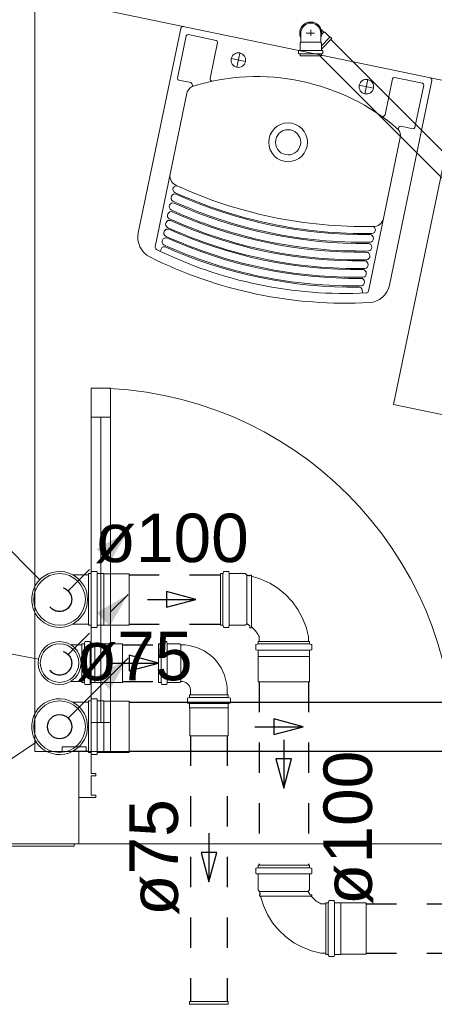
# Model space of a CAD drawing. Header units: millimetres. Extents: x 567 to 934, y -1 to 364.
# Tile 63 of 256: x 629.32 to 631.04, y 41.97 to 46.03. Entities that reach past the tile are written whole.
import ezdxf

# ---------------------------------------------------------------- set-up
doc = ezdxf.new("R2010")
doc.units = ezdxf.units.MM
doc.header["$MEASUREMENT"] = 0
doc.linetypes.add('JIS_02_1.2', pattern=[0.25, 0.125, -0.125])
doc.linetypes.add('NULL', pattern=[0])
for name, color, linetype, lineweight in [('AP-Condutos', 14, 'JIS_02_1.2', 25), ('AP-Indicação coluna', 14, 'Continuous', 13), ('AP-Sentido conduto', 14, 'Continuous', 30), ('AP-Textos conduto', 7, 'Continuous', 9), ('Simbolos', 14, 'Continuous', 20), ('Simbolos_int', 14, 'Continuous', 15), ('TQ-Condutos', 14, 'Continuous', 25), ('TQ-Indicação coluna', 14, 'Continuous', 13), ('TQ-Sentido conduto', 14, 'Continuous', 30)]:
    doc.layers.add(name, color=color, linetype=linetype, lineweight=lineweight)
doc.layers.add('ARQ FINA', color=8, linetype='Continuous')
doc.styles.add('Arial', font='arial.ttf')

msp = doc.modelspace()

# ---------------------------------------------------------------- hatches: boundary and pattern name
at = {"layer": 'AP-Condutos', "linetype": 'Continuous'}
for points in [[(629.7703, 43.9197), (629.6404, 43.8447), (629.6953, 43.7898)], [(629.7703, 43.6572), (629.6404, 43.5822), (629.6953, 43.5273)]]:
    msp.add_hatch(color=151, dxfattribs=at).paths.add_polyline_path(points)
at = {"layer": 'TQ-Condutos', "linetype": 'Continuous'}
msp.add_hatch(color=73, dxfattribs=at).paths.add_polyline_path([(629.7703, 43.3946), (629.6404, 43.3196), (629.6953, 43.2647)])

# ---------------------------------------------------------------- linework, layer by layer
at = {"layer": 'AP-Condutos'}
for p, q in [((629.7745, 43.7385), (630.1521, 43.7385)), ((629.7745, 43.5353), (630.1521, 43.5353)), ((629.7475, 43.4498), (629.8968, 43.4498)), ((629.7475, 43.2988), (629.8968, 43.2988)), ((630.3121, 43.2965), (630.3121, 42.5404)), ((630.5153, 43.2965), (630.5153, 42.5404)), ((630.0289, 43.0747), (630.0289, 41.9773)), ((630.1799, 43.0747), (630.1799, 41.9773)), ((630.7541, 42.3804), (638.7764, 42.3804)), ((630.7541, 42.1772), (638.7764, 42.1772))]:
    msp.add_line(p, q, dxfattribs=at)
for points in [[(629.5228, 43.6722), (629.7703, 43.9197)], [(629.5228, 43.4097), (629.7703, 43.6572)]]:
    msp.add_lwpolyline(points, dxfattribs=at)
for centre in [(629.4875, 43.6369), (629.4875, 43.3743)]:
    msp.add_circle(centre, 0.05, dxfattribs=at)
at = {"layer": 'AP-Indicação coluna'}
for p, q in [((628.7522, 44.3722), (629.4059, 43.7184)), ((628.686, 43.5254), (629.4004, 43.3907))]:
    msp.add_line(p, q, dxfattribs=at)
at = {"layer": 'AP-Sentido conduto'}
for p, q in [((630.0506, 43.6369), (629.9298, 43.6692)), ((629.9298, 43.6692), (629.9298, 43.6045)), ((629.9298, 43.6045), (630.0506, 43.6369)), ((629.8959, 43.3743), (629.7752, 43.4067)), ((629.7752, 43.4067), (629.7752, 43.342)), ((629.7752, 43.342), (629.8959, 43.3743)), ((630.4461, 42.9786), (630.3813, 42.9786)), ((630.3813, 42.9786), (630.4137, 42.8578)), ((630.4137, 42.8578), (630.4461, 42.9786)), ((630.1368, 42.5928), (630.0721, 42.5928)), ((630.0721, 42.5928), (630.1044, 42.472)), ((630.1044, 42.472), (630.1368, 42.5928))]:
    msp.add_line(p, q, dxfattribs=at)
for points in [[(629.8506, 43.6369), (630.0506, 43.6369)], [(629.6959, 43.3743), (629.8959, 43.3743)], [(630.4137, 43.0578), (630.4137, 42.8578)], [(630.1044, 42.672), (630.1044, 42.472)]]:
    msp.add_lwpolyline(points, dxfattribs=at)
at = {"layer": 'ARQ FINA', "lineweight": 5}
for p, q in [((629.3856, 43.009), (629.3856, 46.1287)), ((629.3856, 46.1287), (636.1176, 44.7314)), ((629.9877, 45.9935), (629.8124, 45.1491)), ((629.9748, 45.7878), (630.011, 45.9621)), ((630.0191, 45.9674), (630.1346, 45.9434)), ((630.1399, 45.9354), (630.1091, 45.7869)), ((630.2199, 45.833), (630.2321, 45.8917)), ((630.1967, 45.8685), (630.2554, 45.8563)), ((630.9862, 45.7667), (630.8706, 45.7907)), ((630.03, 45.7694), (629.9801, 45.7798)), ((630.7254, 45.7587), (630.7841, 45.7465)), ((630.7487, 45.7232), (630.7609, 45.782)), ((630.8626, 45.7854), (630.8318, 45.6369)), ((630.8503, 44.9337), (631.0256, 45.7781)), ((630.9553, 45.5843), (630.9914, 45.7586)), ((629.8824, 45.0923), (630.0138, 45.7255)), ((631.1251, 45.6851), (630.867, 44.4416)), ((630.8973, 45.5894), (630.9472, 45.5791)), ((630.895, 45.5426), (630.7636, 44.9094)), ((629.9093, 45.0884), (629.9024, 45.0742)), ((630.7377, 44.9152), (630.7383, 44.9008)), ((629.6176, 44.509), (629.6176, 43.009)), ((629.6976, 44.509), (629.6176, 44.509)), ((629.6176, 44.509), (629.6976, 44.509)), ((629.6176, 44.389), (629.6176, 44.509)), ((629.6976, 43.009), (629.6976, 44.509)), ((629.6976, 44.509), (629.6976, 44.389)), ((630.867, 44.4416), (632.1986, 44.1652)), ((629.6976, 44.389), (629.6176, 44.389)), ((629.6576, 44.389), (629.6576, 43.129)), ((629.6176, 43.129), (629.6976, 43.129)), ((629.6176, 43.009), (629.6176, 43.129)), ((629.6976, 43.129), (629.6976, 43.009)), ((629.5976, 43.029), (629.4976, 43.029)), ((629.4976, 43.029), (629.4976, 43.009)), ((629.5976, 43.009), (629.5976, 43.029)), ((629.5676, 43.009), (629.3856, 43.009)), ((629.4976, 43.009), (629.5976, 43.009)), ((629.6176, 43.009), (629.5676, 43.009)), ((629.5676, 43.009), (629.5676, 42.819)), ((629.5676, 42.629), (629.5676, 43.009)), ((629.6176, 42.919), (629.6176, 43.009)), ((629.6176, 43.009), (629.6976, 43.009)), ((629.6976, 43.009), (629.6176, 43.009)), ((629.6976, 43.009), (631.1176, 43.009)), ((629.6376, 42.919), (629.6176, 42.919)), ((629.6176, 42.829), (629.6176, 42.909)), ((629.6176, 42.909), (629.6376, 42.909)), ((629.6376, 42.909), (629.6376, 42.919)), ((629.6376, 42.829), (629.6176, 42.829)), ((629.6376, 42.819), (629.6376, 42.829)), ((629.5676, 42.819), (629.6376, 42.819)), ((627.5976, 42.629), (629.5676, 42.629)), ((629.5476, 42.629), (629.5476, 42.619)), ((631.1676, 42.629), (629.5676, 42.629)), ((627.6176, 42.619), (629.5476, 42.619))]:
    msp.add_line(p, q, dxfattribs=at)
msp.add_circle((630.4314, 45.5232), 0.08, dxfattribs=at)
for centre, radius, start, end in [((629.9975, 45.9915), 0.01, 78.274, 168.274), ((630.0177, 45.9608), 0.0068, 78.274, 168.274), ((630.1332, 45.9368), 0.0068, 348.274, 78.274), ((630.226, 45.8624), 0.03, 348.274, 168.274), ((630.226, 45.8624), 0.03, 348.274, 168.274), ((630.226, 45.8624), 0.03, 168.274, 348.274), ((630.226, 45.8624), 0.03, 168.274, 348.274), ((630.3026, 44.9029), 0.8913, 49.0596, 107.4876), ((630.8692, 45.784), 0.00681, 78.274, 168.274), ((631.0158, 45.7801), 0.01, 348.274, 78.274), ((629.9815, 45.7865), 0.0068, 168.274, 258.274), ((630.0533, 45.7172), 0.0404, 117.3177, 168.0698), ((630.0245, 45.759), 0.0118, 329.9594, 62.3187), ((630.1191, 45.7848), 0.0103, 168.274, 258.274), ((630.7548, 45.7526), 0.03, 168.274, 348.274), ((630.7548, 45.7526), 0.03, 168.274, 348.274), ((630.7548, 45.7526), 0.03, 348.274, 168.274), ((630.7548, 45.7526), 0.03, 348.274, 168.274), ((630.9848, 45.76), 0.0068, 348.274, 78.274), ((630.8217, 45.639), 0.0102, 258.274, 348.274), ((630.8982, 45.5776), 0.0118, 94.2253, 186.5379), ((630.4314, 45.5232), 0.052, 78.274, 258.274), ((630.4314, 45.5232), 0.052, 258.274, 78.274), ((630.8552, 45.5507), 0.0404, 348.473, 39.2388), ((630.9486, 45.5857), 0.0068, 258.274, 348.274), ((629.9854, 45.3837), 0.0418, 171.5979, 250.9498), ((630.7458, 47.0379), 1.8622, 245.4403, 271.1078), ((630.7469, 47.0433), 1.8964, 245.5838, 270.9646), ((630.7462, 47.04), 1.8978, 245.8026, 270.7455), ((630.738, 47.0006), 1.8896, 245.5362, 271.0087), ((630.7387, 47.0036), 1.8978, 245.8026, 270.7455), ((630.7305, 46.9643), 1.8896, 245.5362, 271.0087), ((630.7311, 46.9673), 1.8978, 245.8026, 270.7455), ((630.723, 46.9279), 1.8896, 245.5362, 271.0087), ((630.7237, 46.9313), 1.8978, 245.8026, 270.7455), ((630.785, 45.2177), 0.0418, 265.5979, 344.9503), ((629.9006, 45.1308), 0.09, 168.274, 243.3635), ((630.7155, 46.8919), 1.8896, 245.5362, 271.0087), ((630.7162, 46.8955), 1.8978, 245.8026, 270.7455), ((630.7006, 46.8202), 1.8896, 245.5362, 271.0087), ((630.7081, 46.8562), 1.8896, 245.5362, 271.0087), ((630.7088, 46.8595), 1.8978, 245.8026, 270.7455), ((629.8922, 45.0903), 0.01, 168.274, 243.712), ((630.6672, 46.6593), 1.76, 243.712, 272.8361), ((629.9187, 45.0784), 0.0138, 70.1883, 132.9468), ((630.7081, 46.8564), 1.9316, 246.0308, 270.5173), ((630.6672, 46.6593), 1.8, 243.3635, 258.274), ((630.6672, 46.6593), 1.8, 258.274, 273.1846), ((630.7538, 44.9115), 0.01, 272.8361, 348.274), ((630.7622, 44.952), 0.09, 273.1846, 348.274), ((629.6176, 43.009), 1.5, 0, 90)]:
    msp.add_arc(centre, radius, start, end, dxfattribs=at)
for centre, major_axis, ratio, start_param, end_param in [((629.969, 45.3296), (0.006, 0.0131), 0.924198, 0, 3.14219), ((629.962, 45.2948), (0.0064, 0.0141), 0.866837, 0, 3.133581), ((629.9544, 45.2584), (0.0064, 0.0141), 0.866837, 0, 3.133581), ((629.9469, 45.2221), (0.0064, 0.0141), 0.866837, 0, 3.133581), ((629.9394, 45.1861), (0.0064, 0.0141), 0.866837, 0, 3.133581), ((629.932, 45.1503), (0.0064, 0.0141), 0.866837, 0, 3.133581), ((630.7711, 45.1268), (-0.0002, 0.0155), 0.86017, 3.141593, 6.283185), ((630.7786, 45.1616), (-0.0003, 0.0144), 0.924203, 3.140999, 6.28319), ((629.9245, 45.1143), (0.0064, 0.0141), 0.866837, 0, 3.133581), ((630.7636, 45.0905), (-0.0002, 0.0155), 0.86017, 3.141593, 6.283185), ((630.756, 45.0541), (-0.0002, 0.0155), 0.86017, 3.141593, 6.283185), ((630.7486, 45.0181), (-0.0002, 0.0155), 0.86017, 3.141593, 6.283185), ((630.7411, 44.9823), (-0.0002, 0.0155), 0.86017, 3.141593, 6.283185), ((630.7337, 44.9464), (-0.0002, 0.0155), 0.86017, 3.141593, 6.283185), ((630.726, 44.9126), (-0.0004, 0.0122), 0.98253, 4.891996, 6.283185)]:
    msp.add_ellipse(centre, major_axis=major_axis, ratio=ratio, start_param=start_param, end_param=end_param, dxfattribs=at)
at = {"layer": 'Simbolos'}
for p, q in [((630.4837, 45.9739), (630.4837, 45.9544)), ((630.4837, 45.9544), (630.4837, 45.9358)), ((630.5661, 45.9739), (630.5661, 45.9544)), ((630.5661, 45.9544), (630.5661, 45.9358)), ((630.5679, 45.9892), (630.5792, 45.9779)), ((630.5826, 45.9779), (630.5792, 45.9779)), ((630.6038, 45.9567), (630.5826, 45.9779)), ((630.6067, 45.9567), (630.6038, 45.9567)), ((630.6123, 45.951), (630.6067, 45.9567)), ((630.4808, 45.9329), (630.4837, 45.9358)), ((630.4808, 45.9046), (630.4808, 45.9329)), ((630.569, 45.9329), (630.5661, 45.9358)), ((630.6123, 45.951), (630.569, 45.9077)), ((630.569, 45.9046), (630.569, 45.9329)), ((630.4748, 45.8908), (630.4748, 45.9004)), ((630.4763, 45.8889), (630.4793, 45.8881)), ((630.4766, 45.9024), (630.479, 45.9026)), ((630.4808, 45.8799), (630.4808, 45.8861)), ((630.569, 45.8799), (630.4808, 45.8799)), ((630.569, 45.8799), (630.569, 45.8861)), ((630.5735, 45.8889), (630.5705, 45.8881)), ((630.5732, 45.9024), (630.5708, 45.9026)), ((630.575, 45.8908), (630.575, 45.9004)), ((629.542, 43.7385), (629.6075, 43.7385)), ((629.6075, 43.5304), (629.6075, 43.7434)), ((629.6075, 43.7434), (629.6163, 43.7434)), ((629.6198, 43.7507), (629.6183, 43.7448)), ((629.6218, 43.7522), (629.6407, 43.7522)), ((629.6427, 43.7503), (629.6431, 43.7452)), ((629.6451, 43.7434), (629.6693, 43.7434)), ((629.6693, 43.7434), (629.6698, 43.7429)), ((629.6698, 43.7429), (629.7745, 43.7429)), ((630.1521, 43.7434), (630.161, 43.7434)), ((630.1521, 43.7434), (630.1521, 43.5304)), ((630.1645, 43.7507), (630.1629, 43.7448)), ((630.1664, 43.7522), (630.1853, 43.7522)), ((630.1873, 43.7503), (630.1878, 43.7452)), ((630.1898, 43.7434), (630.2539, 43.7434)), ((630.2539, 43.7434), (630.2603, 43.737)), ((630.2739, 43.7374), (630.2799, 43.7374)), ((630.2739, 43.7344), (630.2739, 43.7374)), ((630.2803, 43.7329), (630.2799, 43.7374)), ((629.542, 43.5353), (629.6075, 43.5353)), ((629.6075, 43.5304), (629.6163, 43.5304)), ((629.6198, 43.523), (629.6183, 43.5289)), ((629.6218, 43.5216), (629.6407, 43.5216)), ((629.6427, 43.5234), (629.6431, 43.5285)), ((629.6451, 43.5304), (629.6693, 43.5304)), ((629.6693, 43.5304), (629.6698, 43.5309)), ((629.6698, 43.5309), (629.7745, 43.5309)), ((630.1521, 43.5304), (630.161, 43.5304)), ((630.1645, 43.523), (630.1629, 43.5289)), ((630.1664, 43.5216), (630.1853, 43.5216)), ((630.1873, 43.5234), (630.1878, 43.5285)), ((630.1898, 43.5304), (630.2539, 43.5304)), ((630.2539, 43.5304), (630.2603, 43.5367)), ((630.2739, 43.5283), (630.2739, 43.5204)), ((630.2799, 43.5204), (630.2739, 43.5204)), ((630.2803, 43.5234), (630.2799, 43.5204)), ((630.3121, 43.4837), (630.3121, 43.4635)), ((630.5153, 43.4837), (630.5153, 43.4635)), ((629.5338, 43.4498), (629.5795, 43.4498)), ((629.5795, 43.2947), (629.5795, 43.4539)), ((629.5795, 43.4539), (629.5886, 43.4539)), ((629.5905, 43.4554), (629.5921, 43.4614)), ((629.594, 43.4629), (629.6115, 43.4629)), ((629.614, 43.4561), (629.6135, 43.4611)), ((629.616, 43.4543), (629.6331, 43.4543)), ((629.6331, 43.4543), (629.6336, 43.4538)), ((629.6336, 43.4538), (629.7465, 43.4538)), ((629.7465, 43.4538), (629.7475, 43.4528)), ((629.7475, 43.2958), (629.7475, 43.4528)), ((629.8968, 43.4539), (629.8968, 43.2947)), ((629.8968, 43.4539), (629.9059, 43.4539)), ((629.9079, 43.4554), (629.9095, 43.4614)), ((629.9114, 43.4629), (629.9289, 43.4629)), ((629.9314, 43.4557), (629.9309, 43.4611)), ((629.9334, 43.4539), (629.9848, 43.4539)), ((629.9848, 43.4539), (629.9889, 43.4498)), ((630.2984, 43.4492), (630.2984, 43.4303)), ((630.2999, 43.4511), (630.3057, 43.4527)), ((630.3072, 43.4635), (630.3072, 43.4546)), ((630.3072, 43.4635), (630.5202, 43.4635)), ((630.5202, 43.4635), (630.5202, 43.4546)), ((630.5275, 43.4511), (630.5217, 43.4527)), ((630.529, 43.4492), (630.529, 43.4303)), ((630.3002, 43.4283), (630.3054, 43.4278)), ((630.3072, 43.4258), (630.3072, 43.4017)), ((630.3072, 43.4017), (630.3077, 43.4012)), ((630.3077, 43.4012), (630.3077, 43.2965)), ((630.5202, 43.4017), (630.5197, 43.4012)), ((630.5197, 43.4012), (630.5197, 43.2965)), ((630.5202, 43.4258), (630.5202, 43.4017)), ((630.5272, 43.4283), (630.522, 43.4278)), ((629.5338, 43.2988), (629.5795, 43.2988)), ((629.5795, 43.2947), (629.5886, 43.2947)), ((629.5905, 43.2932), (629.5921, 43.2872)), ((629.594, 43.2857), (629.6115, 43.2857)), ((629.614, 43.2925), (629.6135, 43.2875)), ((629.616, 43.2943), (629.6331, 43.2943)), ((629.6331, 43.2943), (629.6336, 43.2948)), ((629.6336, 43.2948), (629.7465, 43.2948)), ((629.7465, 43.2948), (629.7475, 43.2958)), ((629.8968, 43.2947), (629.9059, 43.2947)), ((629.9079, 43.2932), (629.9095, 43.2872)), ((629.9114, 43.2857), (629.9289, 43.2857)), ((629.9314, 43.2929), (629.9309, 43.2875)), ((629.9334, 43.2947), (629.9848, 43.2947)), ((629.9848, 43.2947), (629.9889, 43.2988)), ((630.0233, 43.2317), (630.0173, 43.2301)), ((630.0248, 43.2427), (630.184, 43.2427)), ((630.0248, 43.2427), (630.0248, 43.2336)), ((630.0289, 43.2588), (630.0289, 43.2427)), ((630.1799, 43.2588), (630.1799, 43.2582)), ((630.1799, 43.2588), (630.1799, 43.2427)), ((630.184, 43.2427), (630.184, 43.2336)), ((630.1855, 43.2317), (630.1915, 43.2301)), ((629.542, 43.2134), (629.6075, 43.2134)), ((629.6075, 43.0053), (629.6075, 43.2183)), ((629.6075, 43.2183), (629.6163, 43.2183)), ((629.6198, 43.2256), (629.6183, 43.2198)), ((629.6218, 43.2271), (629.6407, 43.2271)), ((629.6427, 43.2253), (629.6431, 43.2201)), ((629.6451, 43.2183), (629.6693, 43.2183)), ((629.6693, 43.2183), (629.6698, 43.2178)), ((629.6698, 43.2178), (629.7745, 43.2178)), ((630.0158, 43.2281), (630.0158, 43.2106)), ((630.0226, 43.2082), (630.0176, 43.2086)), ((630.0244, 43.2062), (630.0244, 43.1891)), ((630.0244, 43.1891), (630.0249, 43.1886)), ((630.1844, 43.1891), (630.1839, 43.1886)), ((630.1844, 43.2062), (630.1844, 43.1891)), ((630.1862, 43.2082), (630.1912, 43.2086)), ((630.193, 43.2281), (630.193, 43.2106)), ((630.0249, 43.1886), (630.0249, 43.0757)), ((630.1839, 43.1886), (630.1839, 43.0757)), ((630.0249, 43.0757), (630.0259, 43.0747)), ((630.0259, 43.0747), (630.1829, 43.0747)), ((630.1839, 43.0757), (630.1829, 43.0747)), ((629.542, 43.0102), (629.6075, 43.0102)), ((629.6075, 43.0053), (629.6163, 43.0053)), ((629.6198, 42.998), (629.6183, 43.0038)), ((629.6218, 42.9965), (629.6407, 42.9965)), ((629.6427, 42.9983), (629.6431, 43.0035)), ((629.6451, 43.0053), (629.6693, 43.0053)), ((629.6693, 43.0053), (629.6698, 43.0058)), ((629.6698, 43.0058), (629.7745, 43.0058)), ((630.3072, 42.5404), (630.3072, 42.5315)), ((630.3072, 42.5404), (630.5202, 42.5404)), ((630.5202, 42.5404), (630.5202, 42.5315)), ((630.2984, 42.5261), (630.2984, 42.5072)), ((630.2999, 42.528), (630.3057, 42.5296)), ((630.3002, 42.5052), (630.3054, 42.5047)), ((630.3072, 42.5027), (630.3072, 42.4386)), ((630.5202, 42.5027), (630.5202, 42.4386)), ((630.5275, 42.528), (630.5217, 42.5296)), ((630.5272, 42.5052), (630.522, 42.5047)), ((630.529, 42.5261), (630.529, 42.5072)), ((630.3072, 42.4386), (630.3135, 42.4322)), ((630.3132, 42.4186), (630.3132, 42.4125)), ((630.3162, 42.4186), (630.3132, 42.4186)), ((630.5202, 42.4386), (630.5139, 42.4322)), ((630.5222, 42.4186), (630.5301, 42.4186)), ((630.5301, 42.4125), (630.5301, 42.4186)), ((630.3177, 42.4122), (630.3132, 42.4125)), ((630.5271, 42.4122), (630.5301, 42.4125)), ((630.5669, 42.3804), (630.5871, 42.3804)), ((630.5871, 42.1723), (630.5871, 42.3853)), ((630.5871, 42.3853), (630.596, 42.3853)), ((630.5995, 42.3926), (630.5979, 42.3868)), ((630.6014, 42.3941), (630.6203, 42.3941)), ((630.6223, 42.3923), (630.6228, 42.3871)), ((630.6247, 42.3853), (630.6489, 42.3853)), ((630.6489, 42.3853), (630.6494, 42.3848)), ((630.6494, 42.3848), (630.7541, 42.3848)), ((630.5669, 42.1772), (630.5871, 42.1772)), ((630.5871, 42.1723), (630.596, 42.1723)), ((630.5995, 42.165), (630.5979, 42.1708)), ((630.6014, 42.1635), (630.6203, 42.1635)), ((630.6223, 42.1653), (630.6228, 42.1705)), ((630.6247, 42.1723), (630.6489, 42.1723)), ((630.6489, 42.1723), (630.6494, 42.1728)), ((630.6494, 42.1728), (630.7541, 42.1728)), ((630.0248, 41.9773), (630.184, 41.9773)), ((630.0248, 41.9773), (630.0248, 41.9682)), ((630.184, 41.9773), (630.184, 41.9682))]:
    msp.add_line(p, q, dxfattribs=at)
for points in [[(630.5661, 45.9739), (630.5655, 45.9811), (630.5636, 45.988), (630.5606, 45.9945), (630.5565, 46.0004), (630.5514, 46.0055), (630.5455, 46.0096), (630.539, 46.0126), (630.5321, 46.0145), (630.5249, 46.0151), (630.5178, 46.0145), (630.5108, 46.0126), (630.5043, 46.0096), (630.4985, 46.0055), (630.4934, 46.0004), (630.4893, 45.9945), (630.4862, 45.988), (630.4844, 45.9811), (630.4838, 45.9739)], [(630.4767, 45.9024), (630.4763, 45.9023), (630.476, 45.9022), (630.4757, 45.9021), (630.4755, 45.9019), (630.4752, 45.9016), (630.4751, 45.9013), (630.4749, 45.901), (630.4749, 45.9007), (630.4748, 45.9004)], [(630.4748, 45.8908), (630.4749, 45.8905), (630.4749, 45.8903), (630.475, 45.89), (630.4752, 45.8897), (630.4753, 45.8895), (630.4755, 45.8893), (630.4758, 45.8891), (630.476, 45.889), (630.4763, 45.8889)], [(630.479, 45.9026), (630.4793, 45.9026), (630.4796, 45.9027), (630.4799, 45.9029), (630.4802, 45.9031), (630.4804, 45.9033), (630.4806, 45.9036), (630.4807, 45.9039), (630.4808, 45.9042), (630.4808, 45.9046)], [(630.4808, 45.8861), (630.4808, 45.8864), (630.4807, 45.8867), (630.4806, 45.887), (630.4805, 45.8872), (630.4803, 45.8875), (630.4801, 45.8877), (630.4799, 45.8878), (630.4796, 45.888), (630.4793, 45.8881)], [(630.569, 45.9046), (630.5691, 45.9042), (630.5691, 45.9039), (630.5693, 45.9036), (630.5694, 45.9033), (630.5697, 45.9031), (630.5699, 45.9029), (630.5702, 45.9027), (630.5705, 45.9026), (630.5709, 45.9026)], [(630.5705, 45.8881), (630.5702, 45.888), (630.57, 45.8878), (630.5697, 45.8877), (630.5695, 45.8875), (630.5694, 45.8872), (630.5692, 45.887), (630.5691, 45.8867), (630.5691, 45.8864), (630.569, 45.8861)], [(630.575, 45.9004), (630.575, 45.9007), (630.5749, 45.901), (630.5748, 45.9013), (630.5746, 45.9016), (630.5744, 45.9019), (630.5741, 45.9021), (630.5738, 45.9022), (630.5735, 45.9023), (630.5732, 45.9024)], [(630.5735, 45.8889), (630.5738, 45.889), (630.5741, 45.8891), (630.5743, 45.8893), (630.5745, 45.8895), (630.5747, 45.8897), (630.5748, 45.89), (630.5749, 45.8903), (630.575, 45.8905), (630.575, 45.8908)], [(629.542, 43.7385), (629.5259, 43.7456), (629.5089, 43.7502), (629.4914, 43.7521), (629.4738, 43.7514), (629.4565, 43.7479), (629.44, 43.7419), (629.4245, 43.7335), (629.4105, 43.7228), (629.3984, 43.7101), (629.3883, 43.6956), (629.3805, 43.6799), (629.3752, 43.6631), (629.3725, 43.6457), (629.3725, 43.6281), (629.3752, 43.6107), (629.3805, 43.5939), (629.3883, 43.5781), (629.3984, 43.5637), (629.4105, 43.551), (629.4245, 43.5403), (629.44, 43.5318), (629.4565, 43.5258), (629.4738, 43.5224), (629.4914, 43.5216), (629.5089, 43.5236), (629.5259, 43.5281), (629.542, 43.5353)], [(629.542, 43.5353), (629.5537, 43.5425), (629.5645, 43.5511), (629.5742, 43.5609), (629.5827, 43.5718), (629.5898, 43.5837), (629.5954, 43.5963), (629.5995, 43.6095), (629.6019, 43.6231), (629.6028, 43.6369), (629.6019, 43.6506), (629.5995, 43.6642), (629.5954, 43.6774), (629.5898, 43.69), (629.5827, 43.7019), (629.5742, 43.7128), (629.5645, 43.7226), (629.5537, 43.7312), (629.542, 43.7385)], [(629.6163, 43.7434), (629.6166, 43.7434), (629.6169, 43.7434), (629.6172, 43.7436), (629.6174, 43.7437), (629.6177, 43.7439), (629.6179, 43.7441), (629.618, 43.7443), (629.6182, 43.7446), (629.6183, 43.7448)], [(629.6218, 43.7522), (629.6215, 43.7521), (629.6212, 43.7521), (629.6209, 43.752), (629.6207, 43.7518), (629.6204, 43.7517), (629.6202, 43.7514), (629.6201, 43.7512), (629.6199, 43.751), (629.6198, 43.7507)], [(629.6427, 43.7503), (629.6426, 43.7507), (629.6425, 43.751), (629.6423, 43.7513), (629.6421, 43.7515), (629.6419, 43.7517), (629.6416, 43.7519), (629.6413, 43.7521), (629.641, 43.7521), (629.6407, 43.7522)], [(629.6431, 43.7452), (629.6432, 43.7449), (629.6433, 43.7446), (629.6434, 43.7443), (629.6436, 43.744), (629.6439, 43.7438), (629.6442, 43.7436), (629.6445, 43.7435), (629.6448, 43.7434), (629.6451, 43.7434)], [(630.161, 43.7434), (630.1613, 43.7434), (630.1616, 43.7434), (630.1618, 43.7436), (630.1621, 43.7437), (630.1623, 43.7439), (630.1625, 43.7441), (630.1627, 43.7443), (630.1628, 43.7446), (630.1629, 43.7448)], [(630.1664, 43.7522), (630.1661, 43.7521), (630.1658, 43.7521), (630.1656, 43.752), (630.1653, 43.7518), (630.1651, 43.7517), (630.1649, 43.7514), (630.1647, 43.7512), (630.1646, 43.751), (630.1645, 43.7507)], [(630.1873, 43.7503), (630.1873, 43.7507), (630.1871, 43.751), (630.187, 43.7513), (630.1868, 43.7515), (630.1865, 43.7517), (630.1863, 43.7519), (630.186, 43.7521), (630.1856, 43.7521), (630.1853, 43.7522)], [(630.1878, 43.7452), (630.1878, 43.7449), (630.1879, 43.7446), (630.1881, 43.7443), (630.1883, 43.744), (630.1885, 43.7438), (630.1888, 43.7436), (630.1891, 43.7435), (630.1894, 43.7434), (630.1898, 43.7434)], [(630.2739, 43.7344), (630.2724, 43.7347), (630.2709, 43.735), (630.2694, 43.7353), (630.2679, 43.7356), (630.2663, 43.7359), (630.2648, 43.7362), (630.2633, 43.7365), (630.2618, 43.7368), (630.2603, 43.737)], [(630.5153, 43.4837), (630.5057, 43.5227), (630.4911, 43.5603), (630.4719, 43.5956), (630.4482, 43.6282), (630.4206, 43.6575), (630.3895, 43.6829), (630.3554, 43.7042), (630.3188, 43.721), (630.2803, 43.7329)], [(629.6183, 43.5289), (629.6182, 43.5292), (629.618, 43.5294), (629.6179, 43.5296), (629.6177, 43.5299), (629.6174, 43.53), (629.6172, 43.5302), (629.6169, 43.5303), (629.6166, 43.5303), (629.6163, 43.5304)], [(629.6198, 43.523), (629.6199, 43.5228), (629.6201, 43.5225), (629.6202, 43.5223), (629.6204, 43.5221), (629.6207, 43.5219), (629.6209, 43.5218), (629.6212, 43.5216), (629.6215, 43.5216), (629.6218, 43.5216)], [(629.6407, 43.5216), (629.641, 43.5216), (629.6413, 43.5217), (629.6416, 43.5218), (629.6419, 43.522), (629.6421, 43.5222), (629.6423, 43.5225), (629.6425, 43.5228), (629.6426, 43.5231), (629.6427, 43.5234)], [(629.6451, 43.5304), (629.6448, 43.5303), (629.6445, 43.5303), (629.6442, 43.5301), (629.6439, 43.5299), (629.6436, 43.5297), (629.6434, 43.5295), (629.6433, 43.5292), (629.6432, 43.5289), (629.6431, 43.5285)], [(630.1629, 43.5289), (630.1628, 43.5292), (630.1627, 43.5294), (630.1625, 43.5296), (630.1623, 43.5299), (630.1621, 43.53), (630.1618, 43.5302), (630.1616, 43.5303), (630.1613, 43.5303), (630.161, 43.5304)], [(630.1645, 43.523), (630.1646, 43.5228), (630.1647, 43.5225), (630.1649, 43.5223), (630.1651, 43.5221), (630.1653, 43.5219), (630.1656, 43.5218), (630.1658, 43.5216), (630.1661, 43.5216), (630.1664, 43.5216)], [(630.1853, 43.5216), (630.1856, 43.5216), (630.186, 43.5217), (630.1863, 43.5218), (630.1865, 43.522), (630.1868, 43.5222), (630.187, 43.5225), (630.1871, 43.5228), (630.1873, 43.5231), (630.1873, 43.5234)], [(630.1898, 43.5304), (630.1894, 43.5303), (630.1891, 43.5303), (630.1888, 43.5301), (630.1885, 43.5299), (630.1883, 43.5297), (630.1881, 43.5295), (630.1879, 43.5292), (630.1878, 43.5289), (630.1878, 43.5285)], [(630.2739, 43.5283), (630.2725, 43.5293), (630.271, 43.5303), (630.2695, 43.5313), (630.268, 43.5323), (630.2665, 43.5332), (630.2649, 43.5341), (630.2634, 43.535), (630.2618, 43.5359), (630.2603, 43.5367)], [(630.3121, 43.4837), (630.3094, 43.4887), (630.3065, 43.4936), (630.3034, 43.4984), (630.3001, 43.503), (630.2965, 43.5075), (630.2928, 43.5117), (630.2888, 43.5158), (630.2846, 43.5197), (630.2803, 43.5234)], [(629.5886, 43.4539), (629.5888, 43.4539), (629.5891, 43.454), (629.5894, 43.4541), (629.5897, 43.4543), (629.5899, 43.4544), (629.5901, 43.4546), (629.5903, 43.4549), (629.5904, 43.4551), (629.5905, 43.4554)], [(629.594, 43.4629), (629.5937, 43.4629), (629.5935, 43.4628), (629.5932, 43.4627), (629.5929, 43.4626), (629.5927, 43.4624), (629.5925, 43.4622), (629.5923, 43.462), (629.5922, 43.4617), (629.5921, 43.4614)], [(629.6135, 43.4611), (629.6135, 43.4614), (629.6134, 43.4617), (629.6132, 43.462), (629.613, 43.4623), (629.6128, 43.4625), (629.6125, 43.4627), (629.6122, 43.4628), (629.6119, 43.4629), (629.6115, 43.4629)], [(629.614, 43.4561), (629.614, 43.4558), (629.6141, 43.4555), (629.6143, 43.4552), (629.6145, 43.455), (629.6147, 43.4547), (629.615, 43.4546), (629.6153, 43.4544), (629.6156, 43.4543), (629.616, 43.4543)], [(629.9059, 43.4539), (629.9062, 43.4539), (629.9065, 43.454), (629.9068, 43.4541), (629.907, 43.4543), (629.9073, 43.4544), (629.9075, 43.4546), (629.9076, 43.4549), (629.9078, 43.4551), (629.9079, 43.4554)], [(629.9114, 43.4629), (629.9111, 43.4629), (629.9108, 43.4628), (629.9106, 43.4627), (629.9103, 43.4626), (629.9101, 43.4624), (629.9099, 43.4622), (629.9097, 43.462), (629.9096, 43.4617), (629.9095, 43.4614)], [(629.9309, 43.4611), (629.9308, 43.4614), (629.9307, 43.4617), (629.9306, 43.462), (629.9304, 43.4623), (629.9301, 43.4625), (629.9299, 43.4627), (629.9296, 43.4628), (629.9292, 43.4629), (629.9289, 43.4629)], [(629.9314, 43.4557), (629.9314, 43.4554), (629.9315, 43.4551), (629.9317, 43.4548), (629.9319, 43.4546), (629.9321, 43.4543), (629.9324, 43.4542), (629.9327, 43.454), (629.933, 43.4539), (629.9334, 43.4539)], [(630.1799, 43.2588), (630.1792, 43.2755), (630.177, 43.292), (630.1734, 43.3083), (630.1684, 43.3241), (630.162, 43.3395), (630.1543, 43.3543), (630.1454, 43.3684), (630.1352, 43.3816), (630.124, 43.3939), (630.1117, 43.4051), (630.0985, 43.4153), (630.0844, 43.4242), (630.0696, 43.4319), (630.0543, 43.4383), (630.0384, 43.4433), (630.0221, 43.4469), (630.0056, 43.4491), (629.9889, 43.4498)], [(630.2999, 43.4511), (630.2996, 43.451), (630.2993, 43.4509), (630.2991, 43.4507), (630.2989, 43.4505), (630.2987, 43.4503), (630.2986, 43.45), (630.2985, 43.4497), (630.2984, 43.4495), (630.2984, 43.4492)], [(630.3057, 43.4527), (630.306, 43.4528), (630.3062, 43.4529), (630.3065, 43.4531), (630.3067, 43.4533), (630.3069, 43.4535), (630.307, 43.4538), (630.3071, 43.454), (630.3072, 43.4543), (630.3072, 43.4546)], [(630.5202, 43.4546), (630.5202, 43.4543), (630.5203, 43.454), (630.5204, 43.4538), (630.5205, 43.4535), (630.5207, 43.4533), (630.5209, 43.4531), (630.5211, 43.4529), (630.5214, 43.4528), (630.5217, 43.4527)], [(630.529, 43.4492), (630.529, 43.4495), (630.5289, 43.4497), (630.5288, 43.45), (630.5287, 43.4503), (630.5285, 43.4505), (630.5283, 43.4507), (630.528, 43.4509), (630.5278, 43.451), (630.5275, 43.4511)], [(630.2984, 43.4303), (630.2984, 43.4299), (630.2985, 43.4296), (630.2986, 43.4293), (630.2988, 43.429), (630.299, 43.4288), (630.2993, 43.4286), (630.2996, 43.4284), (630.2999, 43.4283), (630.3002, 43.4283)], [(630.3072, 43.4258), (630.3072, 43.4262), (630.3071, 43.4265), (630.307, 43.4268), (630.3068, 43.427), (630.3066, 43.4273), (630.3063, 43.4275), (630.306, 43.4277), (630.3057, 43.4278), (630.3054, 43.4278)], [(630.522, 43.4278), (630.5217, 43.4278), (630.5214, 43.4277), (630.5211, 43.4275), (630.5208, 43.4273), (630.5206, 43.427), (630.5204, 43.4268), (630.5203, 43.4265), (630.5202, 43.4262), (630.5202, 43.4258)], [(630.5272, 43.4283), (630.5275, 43.4283), (630.5278, 43.4284), (630.5281, 43.4286), (630.5284, 43.4288), (630.5286, 43.429), (630.5288, 43.4293), (630.5289, 43.4296), (630.529, 43.4299), (630.529, 43.4303)], [(629.5905, 43.2932), (629.5904, 43.2935), (629.5903, 43.2938), (629.5901, 43.294), (629.5899, 43.2942), (629.5897, 43.2944), (629.5894, 43.2945), (629.5891, 43.2946), (629.5888, 43.2947), (629.5886, 43.2947)], [(629.5921, 43.2872), (629.5922, 43.2869), (629.5923, 43.2867), (629.5925, 43.2864), (629.5927, 43.2862), (629.5929, 43.2861), (629.5932, 43.2859), (629.5935, 43.2858), (629.5937, 43.2857), (629.594, 43.2857)], [(629.6115, 43.2857), (629.6119, 43.2857), (629.6122, 43.2858), (629.6125, 43.286), (629.6128, 43.2861), (629.613, 43.2864), (629.6132, 43.2866), (629.6134, 43.2869), (629.6135, 43.2872), (629.6135, 43.2875)], [(629.616, 43.2943), (629.6156, 43.2943), (629.6153, 43.2942), (629.615, 43.2941), (629.6147, 43.2939), (629.6145, 43.2937), (629.6143, 43.2934), (629.6141, 43.2931), (629.614, 43.2928), (629.614, 43.2925)], [(629.9079, 43.2932), (629.9078, 43.2935), (629.9076, 43.2938), (629.9075, 43.294), (629.9073, 43.2942), (629.907, 43.2944), (629.9068, 43.2945), (629.9065, 43.2946), (629.9062, 43.2947), (629.9059, 43.2947)], [(629.9095, 43.2872), (629.9096, 43.2869), (629.9097, 43.2867), (629.9099, 43.2864), (629.9101, 43.2862), (629.9103, 43.2861), (629.9106, 43.2859), (629.9108, 43.2858), (629.9111, 43.2857), (629.9114, 43.2857)], [(629.9289, 43.2857), (629.9292, 43.2857), (629.9296, 43.2858), (629.9299, 43.286), (629.9301, 43.2861), (629.9304, 43.2864), (629.9306, 43.2866), (629.9307, 43.2869), (629.9308, 43.2872), (629.9309, 43.2875)], [(629.9334, 43.2947), (629.933, 43.2947), (629.9327, 43.2946), (629.9324, 43.2945), (629.9321, 43.2943), (629.9319, 43.2941), (629.9317, 43.2938), (629.9315, 43.2935), (629.9314, 43.2932), (629.9314, 43.2929)], [(630.0289, 43.2588), (630.0283, 43.2658), (630.0265, 43.2725), (630.0236, 43.2788), (630.0196, 43.2845), (630.0146, 43.2895), (630.0089, 43.2935), (630.0026, 43.2964), (629.9959, 43.2982), (629.9889, 43.2988)], [(630.0173, 43.2301), (630.017, 43.23), (630.0168, 43.2298), (630.0165, 43.2297), (630.0163, 43.2295), (630.0162, 43.2292), (630.016, 43.229), (630.0159, 43.2287), (630.0158, 43.2284), (630.0158, 43.2281)], [(630.0233, 43.2317), (630.0236, 43.2318), (630.0239, 43.2319), (630.0241, 43.2321), (630.0243, 43.2323), (630.0245, 43.2325), (630.0246, 43.2328), (630.0247, 43.233), (630.0248, 43.2333), (630.0248, 43.2336)], [(630.184, 43.2336), (630.184, 43.2333), (630.1841, 43.233), (630.1842, 43.2328), (630.1844, 43.2325), (630.1845, 43.2323), (630.1847, 43.2321), (630.185, 43.2319), (630.1852, 43.2318), (630.1855, 43.2317)], [(630.193, 43.2281), (630.193, 43.2284), (630.1929, 43.2287), (630.1928, 43.229), (630.1927, 43.2292), (630.1925, 43.2295), (630.1923, 43.2297), (630.1921, 43.2298), (630.1918, 43.23), (630.1915, 43.2301)], [(629.542, 43.2134), (629.5259, 43.2205), (629.5089, 43.2251), (629.4914, 43.227), (629.4738, 43.2263), (629.4565, 43.2228), (629.44, 43.2168), (629.4245, 43.2084), (629.4105, 43.1977), (629.3984, 43.185), (629.3883, 43.1706), (629.3805, 43.1548), (629.3752, 43.138), (629.3725, 43.1206), (629.3725, 43.103), (629.3752, 43.0856), (629.3805, 43.0688), (629.3883, 43.053), (629.3984, 43.0386), (629.4105, 43.0259), (629.4245, 43.0152), (629.44, 43.0067), (629.4565, 43.0007), (629.4738, 42.9973), (629.4914, 42.9965), (629.5089, 42.9985), (629.5259, 43.0031), (629.542, 43.0102)], [(629.542, 43.0102), (629.5537, 43.0174), (629.5645, 43.026), (629.5742, 43.0358), (629.5827, 43.0468), (629.5898, 43.0586), (629.5954, 43.0712), (629.5995, 43.0844), (629.6019, 43.098), (629.6028, 43.1118), (629.6019, 43.1256), (629.5995, 43.1391), (629.5954, 43.1523), (629.5898, 43.1649), (629.5827, 43.1768), (629.5742, 43.1877), (629.5645, 43.1975), (629.5537, 43.2061), (629.542, 43.2134)], [(629.6163, 43.2183), (629.6166, 43.2183), (629.6169, 43.2184), (629.6172, 43.2185), (629.6174, 43.2186), (629.6177, 43.2188), (629.6179, 43.219), (629.618, 43.2192), (629.6182, 43.2195), (629.6183, 43.2198)], [(629.6218, 43.2271), (629.6215, 43.2271), (629.6212, 43.227), (629.6209, 43.2269), (629.6207, 43.2267), (629.6204, 43.2266), (629.6202, 43.2264), (629.6201, 43.2261), (629.6199, 43.2259), (629.6198, 43.2256)], [(629.6427, 43.2253), (629.6426, 43.2256), (629.6425, 43.2259), (629.6423, 43.2262), (629.6421, 43.2264), (629.6419, 43.2267), (629.6416, 43.2268), (629.6413, 43.227), (629.641, 43.2271), (629.6407, 43.2271)], [(629.6431, 43.2201), (629.6432, 43.2198), (629.6433, 43.2195), (629.6434, 43.2192), (629.6436, 43.2189), (629.6439, 43.2187), (629.6442, 43.2185), (629.6445, 43.2184), (629.6448, 43.2183), (629.6451, 43.2183)], [(630.0158, 43.2106), (630.0159, 43.2103), (630.0159, 43.21), (630.0161, 43.2097), (630.0162, 43.2094), (630.0165, 43.2092), (630.0167, 43.209), (630.017, 43.2088), (630.0173, 43.2087), (630.0177, 43.2086)], [(630.0244, 43.2062), (630.0244, 43.2065), (630.0243, 43.2069), (630.0242, 43.2072), (630.024, 43.2074), (630.0238, 43.2077), (630.0235, 43.2079), (630.0232, 43.208), (630.0229, 43.2082), (630.0226, 43.2082)], [(630.1863, 43.2082), (630.1859, 43.2082), (630.1856, 43.208), (630.1853, 43.2079), (630.1851, 43.2077), (630.1848, 43.2074), (630.1847, 43.2072), (630.1845, 43.2069), (630.1845, 43.2065), (630.1844, 43.2062)], [(630.1912, 43.2086), (630.1915, 43.2087), (630.1918, 43.2088), (630.1921, 43.209), (630.1924, 43.2092), (630.1926, 43.2094), (630.1928, 43.2097), (630.1929, 43.21), (630.193, 43.2103), (630.193, 43.2106)], [(629.6183, 43.0038), (629.6182, 43.0041), (629.618, 43.0043), (629.6179, 43.0046), (629.6177, 43.0048), (629.6174, 43.0049), (629.6172, 43.0051), (629.6169, 43.0052), (629.6166, 43.0053), (629.6163, 43.0053)], [(629.6198, 42.998), (629.6199, 42.9977), (629.6201, 42.9974), (629.6202, 42.9972), (629.6204, 42.997), (629.6207, 42.9968), (629.6209, 42.9967), (629.6212, 42.9966), (629.6215, 42.9965), (629.6218, 42.9965)], [(629.6407, 42.9965), (629.641, 42.9965), (629.6413, 42.9966), (629.6416, 42.9967), (629.6419, 42.9969), (629.6421, 42.9971), (629.6423, 42.9974), (629.6425, 42.9977), (629.6426, 42.998), (629.6427, 42.9983)], [(629.6451, 43.0053), (629.6448, 43.0053), (629.6445, 43.0052), (629.6442, 43.005), (629.6439, 43.0049), (629.6436, 43.0046), (629.6434, 43.0044), (629.6433, 43.0041), (629.6432, 43.0038), (629.6431, 43.0035)], [(630.2999, 42.528), (630.2996, 42.5279), (630.2993, 42.5278), (630.2991, 42.5276), (630.2989, 42.5274), (630.2987, 42.5272), (630.2986, 42.5269), (630.2985, 42.5266), (630.2984, 42.5264), (630.2984, 42.5261)], [(630.2984, 42.5072), (630.2984, 42.5068), (630.2985, 42.5065), (630.2986, 42.5062), (630.2988, 42.5059), (630.299, 42.5057), (630.2993, 42.5055), (630.2996, 42.5053), (630.2999, 42.5052), (630.3002, 42.5052)], [(630.3072, 42.5027), (630.3072, 42.5031), (630.3071, 42.5034), (630.307, 42.5037), (630.3068, 42.504), (630.3066, 42.5042), (630.3063, 42.5044), (630.306, 42.5046), (630.3057, 42.5047), (630.3054, 42.5047)], [(630.3057, 42.5296), (630.306, 42.5297), (630.3062, 42.5298), (630.3065, 42.53), (630.3067, 42.5302), (630.3069, 42.5304), (630.307, 42.5307), (630.3071, 42.5309), (630.3072, 42.5312), (630.3072, 42.5315)], [(630.5202, 42.5315), (630.5202, 42.5312), (630.5203, 42.5309), (630.5204, 42.5307), (630.5205, 42.5304), (630.5207, 42.5302), (630.5209, 42.53), (630.5211, 42.5298), (630.5214, 42.5297), (630.5217, 42.5296)], [(630.522, 42.5047), (630.5217, 42.5047), (630.5214, 42.5046), (630.5211, 42.5044), (630.5208, 42.5042), (630.5206, 42.504), (630.5204, 42.5037), (630.5203, 42.5034), (630.5202, 42.5031), (630.5202, 42.5027)], [(630.5272, 42.5052), (630.5275, 42.5052), (630.5278, 42.5053), (630.5281, 42.5055), (630.5284, 42.5057), (630.5286, 42.5059), (630.5288, 42.5062), (630.5289, 42.5065), (630.529, 42.5068), (630.529, 42.5072)], [(630.529, 42.5261), (630.529, 42.5264), (630.5289, 42.5266), (630.5288, 42.5269), (630.5287, 42.5272), (630.5285, 42.5274), (630.5283, 42.5276), (630.528, 42.5278), (630.5278, 42.5279), (630.5275, 42.528)], [(630.3135, 42.4322), (630.3138, 42.4307), (630.3141, 42.4292), (630.3144, 42.4277), (630.3147, 42.4261), (630.3149, 42.4246), (630.3153, 42.4231), (630.3156, 42.4216), (630.3159, 42.4201), (630.3162, 42.4186)], [(630.5138, 42.4322), (630.5147, 42.4307), (630.5156, 42.4291), (630.5164, 42.4276), (630.5174, 42.426), (630.5183, 42.4245), (630.5192, 42.423), (630.5202, 42.4215), (630.5212, 42.42), (630.5222, 42.4186)], [(630.3177, 42.4122), (630.3296, 42.3737), (630.3463, 42.3371), (630.3676, 42.303), (630.3931, 42.2718), (630.4224, 42.2442), (630.455, 42.2206), (630.4903, 42.2014), (630.5278, 42.1868), (630.5669, 42.1772)], [(630.5271, 42.4122), (630.5308, 42.4078), (630.5347, 42.4037), (630.5388, 42.3997), (630.5431, 42.396), (630.5476, 42.3924), (630.5522, 42.3891), (630.5569, 42.3859), (630.5619, 42.3831), (630.5669, 42.3804)], [(630.596, 42.3853), (630.5962, 42.3853), (630.5965, 42.3854), (630.5968, 42.3855), (630.5971, 42.3856), (630.5973, 42.3858), (630.5975, 42.386), (630.5977, 42.3862), (630.5978, 42.3865), (630.5979, 42.3868)], [(630.6014, 42.3941), (630.6011, 42.3941), (630.6008, 42.394), (630.6006, 42.3939), (630.6003, 42.3938), (630.6001, 42.3936), (630.5999, 42.3934), (630.5997, 42.3931), (630.5996, 42.3929), (630.5995, 42.3926)], [(630.6223, 42.3923), (630.6222, 42.3926), (630.6221, 42.3929), (630.622, 42.3932), (630.6218, 42.3934), (630.6215, 42.3937), (630.6212, 42.3938), (630.6209, 42.394), (630.6206, 42.3941), (630.6203, 42.3941)], [(630.6227, 42.3871), (630.6228, 42.3868), (630.6229, 42.3865), (630.6231, 42.3862), (630.6233, 42.3859), (630.6235, 42.3857), (630.6238, 42.3855), (630.6241, 42.3854), (630.6244, 42.3853), (630.6247, 42.3853)], [(630.5979, 42.1708), (630.5978, 42.1711), (630.5977, 42.1713), (630.5975, 42.1716), (630.5973, 42.1718), (630.5971, 42.172), (630.5968, 42.1721), (630.5965, 42.1722), (630.5962, 42.1723), (630.596, 42.1723)], [(630.5995, 42.165), (630.5996, 42.1647), (630.5997, 42.1644), (630.5999, 42.1642), (630.6001, 42.164), (630.6003, 42.1638), (630.6006, 42.1637), (630.6008, 42.1636), (630.6011, 42.1635), (630.6014, 42.1635)], [(630.6203, 42.1635), (630.6206, 42.1635), (630.6209, 42.1636), (630.6212, 42.1637), (630.6215, 42.1639), (630.6218, 42.1641), (630.622, 42.1644), (630.6221, 42.1647), (630.6222, 42.165), (630.6223, 42.1653)], [(630.6247, 42.1723), (630.6244, 42.1723), (630.6241, 42.1722), (630.6238, 42.172), (630.6235, 42.1719), (630.6233, 42.1716), (630.6231, 42.1714), (630.6229, 42.1711), (630.6228, 42.1708), (630.6227, 42.1705)], [(630.0233, 41.9663), (630.0236, 41.9664), (630.0239, 41.9665), (630.0241, 41.9667), (630.0243, 41.9669), (630.0245, 41.9671), (630.0246, 41.9674), (630.0247, 41.9676), (630.0248, 41.9679), (630.0248, 41.9682)], [(630.184, 41.9682), (630.184, 41.9679), (630.1841, 41.9676), (630.1842, 41.9674), (630.1844, 41.9671), (630.1845, 41.9669), (630.1847, 41.9667), (630.185, 41.9665), (630.1852, 41.9664), (630.1855, 41.9663)]]:
    msp.add_lwpolyline(points, dxfattribs=at)
msp.add_circle((629.4875, 43.3743), 0.0886, dxfattribs=at)
at = {"layer": 'Simbolos_int'}
for p, q in [((630.5056, 45.9739), (630.541, 45.9739)), ((630.5249, 45.9879), (630.5249, 45.9632)), ((630.6038, 45.9567), (630.569, 45.9219)), ((630.5792, 45.9779), (630.5702, 45.969)), ((630.4837, 45.9358), (630.5661, 45.9358)), ((630.4808, 45.9027), (630.569, 45.9027)), ((630.4808, 45.8877), (630.569, 45.8877)), ((629.6075, 43.5353), (629.6075, 43.7385)), ((629.6179, 43.5304), (629.6179, 43.7434)), ((629.6433, 43.5304), (629.6433, 43.7434)), ((629.6698, 43.5309), (629.6698, 43.7429)), ((629.7745, 43.5309), (629.7745, 43.7429)), ((630.1625, 43.7434), (630.1625, 43.5304)), ((630.1879, 43.7434), (630.1879, 43.5304)), ((630.2603, 43.737), (630.2603, 43.5367)), ((630.2803, 43.5234), (630.2803, 43.7329)), ((629.5795, 43.2988), (629.5795, 43.4498)), ((629.5901, 43.2947), (629.5901, 43.4539)), ((629.6142, 43.2947), (629.6142, 43.4539)), ((629.6331, 43.2943), (629.6331, 43.4543)), ((629.9075, 43.4539), (629.9075, 43.2947)), ((629.9315, 43.4539), (629.9315, 43.2947)), ((629.9889, 43.2988), (629.9889, 43.4498)), ((630.3072, 43.4531), (630.5202, 43.4531)), ((630.3121, 43.4635), (630.5153, 43.4635)), ((630.3072, 43.4276), (630.5202, 43.4276)), ((630.3077, 43.4012), (630.5197, 43.4012)), ((630.3077, 43.2965), (630.5197, 43.2965)), ((630.0248, 43.2321), (630.184, 43.2321)), ((630.0289, 43.2427), (630.1799, 43.2427)), ((629.6075, 43.0102), (629.6075, 43.2134)), ((629.6179, 43.0053), (629.6179, 43.2183)), ((629.6433, 43.0053), (629.6433, 43.2183)), ((629.6698, 43.0058), (629.6698, 43.2178)), ((629.7745, 43.0058), (629.7745, 43.2178)), ((630.0244, 43.1891), (630.1844, 43.1891)), ((630.0248, 43.208), (630.184, 43.208)), ((630.3072, 42.53), (630.5202, 42.53)), ((630.3072, 42.5045), (630.5202, 42.5045)), ((630.3135, 42.4322), (630.5139, 42.4322)), ((630.5271, 42.4122), (630.3177, 42.4122)), ((630.5871, 42.3804), (630.5871, 42.1772)), ((630.5975, 42.1723), (630.5975, 42.3853)), ((630.6229, 42.1723), (630.6229, 42.3853)), ((630.6494, 42.1728), (630.6494, 42.3848)), ((630.7541, 42.1728), (630.7541, 42.3848)), ((630.0248, 41.9667), (630.184, 41.9667))]:
    msp.add_line(p, q, dxfattribs=at)
for points in [[(630.5661, 45.9544), (630.5686, 45.9607), (630.5701, 45.9674), (630.5705, 45.9741), (630.57, 45.9809), (630.5685, 45.9875), (630.5659, 45.9939), (630.5625, 45.9997), (630.5583, 46.005), (630.5533, 46.0096), (630.5477, 46.0135), (630.5415, 46.0164), (630.535, 46.0184), (630.5283, 46.0194), (630.5215, 46.0194), (630.5148, 46.0184), (630.5083, 46.0164), (630.5022, 46.0135), (630.4966, 46.0096), (630.4916, 46.005), (630.4873, 45.9997), (630.4839, 45.9939), (630.4814, 45.9875), (630.4799, 45.9809), (630.4793, 45.9741), (630.4798, 45.9674), (630.4813, 45.9607), (630.4837, 45.9544)], [(630.5679, 45.9893), (630.5657, 45.9943), (630.563, 45.999), (630.5597, 46.0034), (630.5559, 46.0074), (630.5517, 46.0108), (630.5471, 46.0138), (630.5422, 46.0162), (630.537, 46.0179), (630.5316, 46.019), (630.5262, 46.0195), (630.5207, 46.0193), (630.5153, 46.0185), (630.51, 46.017), (630.505, 46.0149), (630.5002, 46.0123), (630.4958, 46.009), (630.4918, 46.0053), (630.4883, 46.0011), (630.4853, 45.9965), (630.4829, 45.9916), (630.4811, 45.9864), (630.4799, 45.9811), (630.4794, 45.9756), (630.4795, 45.9702), (630.4803, 45.9648), (630.4817, 45.9595), (630.4837, 45.9544)]]:
    msp.add_lwpolyline(points, dxfattribs=at)
for centre, radius in [((629.4875, 43.6369), 0.1065), ((629.4875, 43.3743), 0.0796), ((629.4875, 43.1118), 0.1065)]:
    msp.add_circle(centre, radius, dxfattribs=at)
at = {"layer": 'TQ-Condutos'}
for p, q in [((630.6084, 45.9471), (633.3192, 43.2362)), ((630.5624, 45.8799), (633.2627, 43.1796)), ((629.7745, 43.2134), (631.1555, 43.2134)), ((629.7745, 43.0102), (631.1555, 43.0102))]:
    msp.add_line(p, q, dxfattribs=at)
msp.add_lwpolyline([(629.5228, 43.1471), (629.7703, 43.3946)], dxfattribs=at)
msp.add_circle((629.4875, 43.1118), 0.05, dxfattribs=at)
at = {"layer": 'TQ-Indicação coluna'}
msp.add_line((628.8998, 42.7207), (629.3915, 43.0479), dxfattribs=at)
at = {"layer": 'TQ-Sentido conduto'}
for p, q in [((630.4938, 43.1118), (630.3731, 43.1441)), ((630.3731, 43.1441), (630.3731, 43.0794)), ((630.3731, 43.0794), (630.4938, 43.1118))]:
    msp.add_line(p, q, dxfattribs=at)
msp.add_lwpolyline([(630.2938, 43.1118), (630.4938, 43.1118)], dxfattribs=at)

# ---------------------------------------------------------------- texts
at = {"layer": 'AP-Textos conduto', "linetype": 'NULL', "char_height": 0.2, "attachment_point": 8, "line_spacing_factor": 0.6, "style": 'Arial'}
for s, insert, width in [('ø100', (629.9506, 43.7855), 1.273476), ('ø75', (629.7959, 43.2979), 0.962805)]:
    msp.add_mtext(s, dxfattribs=dict(at, insert=insert, width=width))
at = {"layer": 'AP-Textos conduto', "linetype": 'NULL', "char_height": 0.2, "attachment_point": 8, "rotation": 90.0002, "line_spacing_factor": 0.6, "style": 'Arial'}
for s, insert, width in [('ø100', (630.783, 42.6944), 1.273476), ('ø75', (629.9817, 42.572), 0.962805)]:
    msp.add_mtext(s, dxfattribs=dict(at, insert=insert, width=width))

doc.saveas('drawing.dxf')
